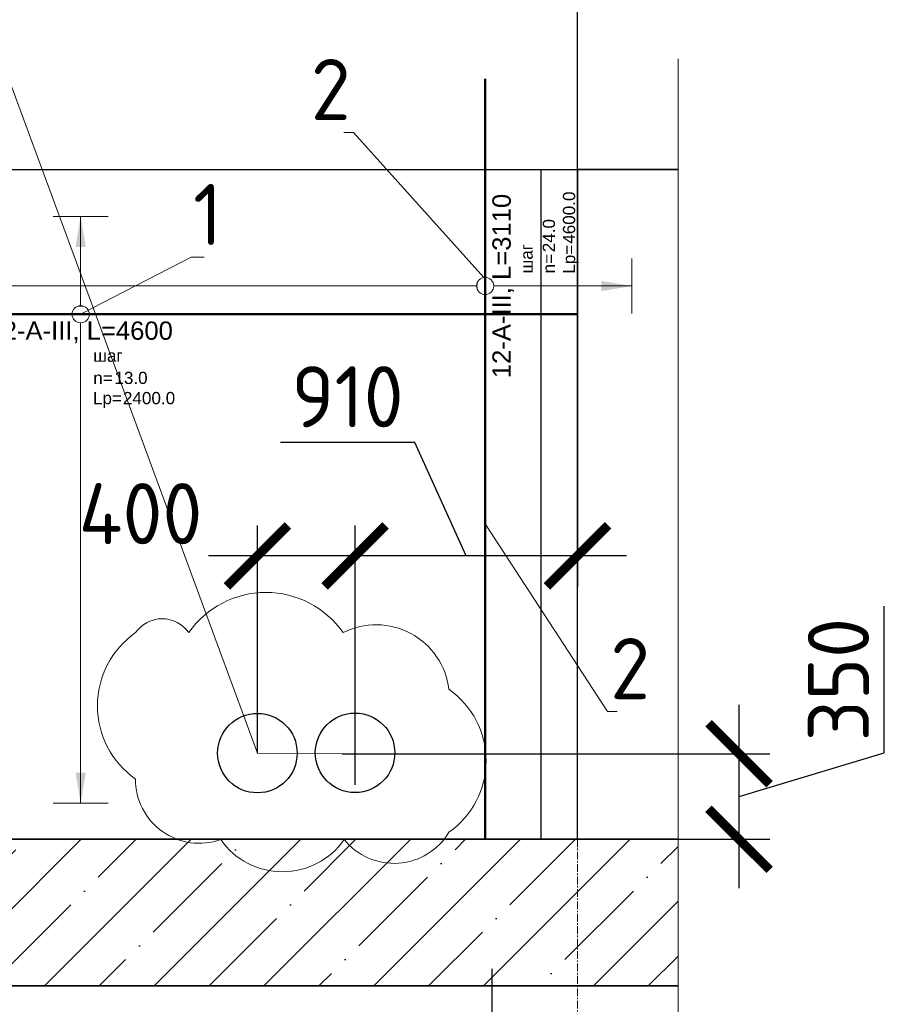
# Model space of a CAD drawing. Header units: millimetres. Extents: x 349531 to 1063351, y -131924 to 96186.
# Tile 123 of 228: x 596368 to 599904, y -26971 to -22943. Entities that reach past the tile are written whole.
import ezdxf
from ezdxf import colors
from ezdxf.entities.mleader import LeaderData, LeaderLine
from ezdxf.enums import TextEntityAlignment as Align
from ezdxf.math import Vec2, Vec3

# ---------------------------------------------------------------- set-up
doc = ezdxf.new("R2010")
doc.units = ezdxf.units.MM
doc.set_wipeout_variables(frame=1)
for name, pattern in [('______5', [1100, 800, -100, 100, -100]), ('________', [0]), ('осевая', [50.8, 31.75, -6.35, 6.35, -6.35])]:
    doc.linetypes.add(name, pattern=pattern)
for name, color, linetype, lineweight in [('Standard', 7, 'Continuous', 25), ('АрмСтер', 2, 'Continuous', 50), ('ВК_задание стр текст', 1, 'Continuous', 5), ('Оси', 40, '______5', 18), ('подоснова', 151, 'Continuous', 5), ('размер', 1, 'Continuous', 25), ('РАЗМЕРЫ', 1, 'Continuous', 9)]:
    doc.layers.add(name, color=color, linetype=linetype, lineweight=lineweight)
doc.layers.add('АрмСтер_атрибуты', color=2, linetype='Continuous', lineweight=0, plot=False)
doc.styles.add('GOST-2.304_Type-B', font='GOST_Common.ttf')
doc.styles.add('MGP-CS_GOST2304', font='isocpeur.ttf')
doc.styles.get("Standard").update_dxf_attribs({"font": 'arial.ttf'})
doc.styles.add('Аннотативный', font='arial.ttf')
doc.dimstyles.new('СПДС', dxfattribs={"dimscale": 100, "dimtxt": 2.5, "dimasz": 2.5, "dimexe": 1.25, "dimexo": 0, "dimtad": 1, "dimdec": 0, "dimtxsty": 'GOST-2.304_Type-B', "dimblk": 'ARCHTICK', "dimcen": 2.5, "dimdle": 2, "dimadec": 0, "dimazin": 2, "dimtfac": 0.75, "dimtdec": 0, "dimtmove": 1, "dimatfit": 3, "dimfxl": 1, "dimtolj": 1, "dimarcsym": 1})

# ---------------------------------------------------------------- blocks, each defined once
blk = doc.blocks.new('_ArchTick')
at = {"color": 0, "linetype": 'ByBlock', "const_width": 0.15}
blk.add_lwpolyline([(-0.5, -0.5), (0.5, 0.5)], dxfattribs=at)
blk = doc.blocks.new('*D1373')
at = {"layer": 'DEFPOINTS', "color": 0, "lineweight": 50, "transparency": 16777216}
for p in [(594699.8, -26826, -360), (598299.8, -26826, -360), (598299.8, -27375.5)]:
    blk.add_point(p, dxfattribs=at)
at = {"layer": 'РАЗМЕРЫ', "color": 0, "lineweight": -2, "transparency": 16777216}
for p, q in [((594699.8, -26826), (594699.8, -27500.5)), ((598299.8, -26826), (598299.8, -27500.5)), ((594499.8, -27375.5), (598499.8, -27375.5))]:
    blk.add_line(p, q, dxfattribs=at)
at = {"layer": 'РАЗМЕРЫ', "color": 0, "lineweight": -2, "transparency": 16777216, "xscale": 250, "yscale": 250, "zscale": 250, "rotation": 180}
blk.add_blockref('_ArchTick', (594699.8, -27375.5), dxfattribs=at)
at = {"layer": 'РАЗМЕРЫ', "color": 0, "lineweight": -2, "transparency": 16777216, "xscale": 250, "yscale": 250, "zscale": 250}
blk.add_blockref('_ArchTick', (598299.8, -27375.5), dxfattribs=at)
at = {"layer": 'РАЗМЕРЫ', "color": 0, "transparency": 16777216, "insert": (596499.8, -27188), "char_height": 250, "attachment_point": 5, "style": 'GOST-2.304_Type-B'}
blk.add_mtext('\\A1;18х200', dxfattribs=at)
blk = doc.blocks.new('*U1376')
at = {"layer": 'РАЗМЕРЫ'}
for p, q in [((112.5, 4000), (-112.5, 4000)), ((112.5, -600), (-112.5, -600))]:
    blk.add_line(p, q, dxfattribs=at)
at = {"layer": 'РАЗМЕРЫ', "ltscale": 15}
blk.add_line((0, -600), (0, 4000), dxfattribs=at)
at = {"layer": 'РАЗМЕРЫ'}
for points in [[(0, 4000), (20.9, 3874.8), (-20.9, 3874.8)], [(0, -600), (20.9, -474.8), (-20.9, -474.8)]]:
    blk.add_solid(points, dxfattribs=at)
at = {"layer": 'АрмСтер_атрибуты', "color": 215, "ltscale": 15, "style": 'Аннотативный'}
for s, p in [('шаг', (51.4, -194.2)), ('n=', (51.4, -285.1)), ('Lр=', (50.2, -367.8))]:
    blk.add_text(s, height=50, dxfattribs=at).set_placement(p)
at = {"layer": 'АрмСтер_атрибуты', "style": 'Аннотативный', "flags": 8}
blk.add_attdef('ПОЗ', (110, 29.6), '', height=75, dxfattribs=at)
at = {"layer": 'АрмСтер_атрибуты', "color": 215, "style": 'Аннотативный'}
for tag, p, flags in [('ШАГ', (190.9, -194.2), 10), ('КОЛ', (138, -285.1), 8), ('ШИРИНА', (172.9, -367.8), 8)]:
    blk.add_attdef(tag, p, '', height=50, dxfattribs=dict(at, flags=flags))
at = {"layer": 'АрмСтер_атрибуты', "flags": 9}
for tag, p in [('МАССА', (-3069.3, -410.5)), ('ОБОЗНАЧЕНИЕ', (-3069.3, -524.4))]:
    blk.add_attdef(tag, p, '', height=75, dxfattribs=at)
at = {"linetype": 'Continuous', "lineweight": 0}
blk.add_wipeout([(35, 0), (28.3, 20.6), (10.8, 33.3), (-10.8, 33.3), (-28.3, 20.6), (-35, 0), (-28.3, -20.6), (-10.8, -33.3), (10.8, -33.3), (28.3, -20.6)], dxfattribs=at)
at = {"color": 0, "linetype": 'ByBlock', "lineweight": -2, "ltscale": 100}
blk.add_line((-2263.2, 0), (846.8, 0), dxfattribs=at)
at = {"layer": 'РАЗМЕРЫ'}
blk.add_circle((0, 0), 35, dxfattribs=at)
at = {"layer": 'АрмСтер_атрибуты', "style": 'Аннотативный', "flags": 8}
blk.add_attdef('НАИМЕНОВАНИЕ', text='', height=75, dxfattribs=at).set_placement((0, -29.3), align=Align.TOP_CENTER)
blk = doc.blocks.new('_None')
blk = doc.blocks.new('*U1377')
at = {"layer": 'РАЗМЕРЫ'}
for p, q in [((112.5, 400), (-112.5, 400)), ((112.5, -2000), (-112.5, -2000))]:
    blk.add_line(p, q, dxfattribs=at)
at = {"layer": 'РАЗМЕРЫ', "ltscale": 15}
blk.add_line((0, -2000), (0, 400), dxfattribs=at)
at = {"layer": 'РАЗМЕРЫ'}
for points in [[(0, 400), (20.9, 274.8), (-20.9, 274.8)], [(0, -2000), (20.9, -1874.8), (-20.9, -1874.8)]]:
    blk.add_solid(points, dxfattribs=at)
at = {"layer": 'АрмСтер_атрибуты', "color": 215, "ltscale": 15, "style": 'Аннотативный'}
for s, p in [('шаг', (51.4, -194.2)), ('n=', (51.4, -285.1)), ('Lр=', (50.2, -367.8))]:
    blk.add_text(s, height=50, dxfattribs=at).set_placement(p)
at = {"layer": 'АрмСтер_атрибуты', "flags": 9}
for tag, p in [('МАССА', (-927.9, 4789.5)), ('ОБОЗНАЧЕНИЕ', (-927.9, 4675.6))]:
    blk.add_attdef(tag, p, '', height=75, dxfattribs=at)
at = {"layer": 'АрмСтер_атрибуты', "style": 'Аннотативный', "flags": 8}
blk.add_attdef('ПОЗ', (110, 29.6), '', height=75, dxfattribs=at)
at = {"layer": 'АрмСтер_атрибуты', "color": 215, "style": 'Аннотативный'}
for tag, p, flags in [('ШАГ', (190.9, -194.2), 10), ('КОЛ', (138, -285.1), 8), ('ШИРИНА', (172.9, -367.8), 8)]:
    blk.add_attdef(tag, p, '', height=50, dxfattribs=dict(at, flags=flags))
at = {"linetype": 'Continuous', "lineweight": 0}
blk.add_wipeout([(35, 0), (28.3, 20.6), (10.8, 33.3), (-10.8, 33.3), (-28.3, 20.6), (-35, 0), (-28.3, -20.6), (-10.8, -33.3), (10.8, -33.3), (28.3, -20.6)], dxfattribs=at)
at = {"color": 0, "linetype": 'ByBlock', "lineweight": -2, "ltscale": 100}
blk.add_line((-2566.8, 0), (2033.2, 0), dxfattribs=at)
at = {"layer": 'РАЗМЕРЫ'}
blk.add_circle((0, 0), 35, dxfattribs=at)
at = {"layer": 'АрмСтер_атрибуты', "style": 'Аннотативный', "flags": 8}
blk.add_attdef('НАИМЕНОВАНИЕ', text='', height=75, dxfattribs=at).set_placement((0, -29.3), align=Align.TOP_CENTER)
blk = doc.blocks.new('*D1776')
at = {"layer": 'DEFPOINTS', "color": 0, "transparency": 16777216}
for p in [(597686.7, -25946), (599310.6, -25946), (597795.9, -26296)]:
    blk.add_point(p, dxfattribs=at)
at = {"layer": 'РАЗМЕРЫ', "color": 0, "lineweight": -2, "transparency": 16777216}
for p, q in [((599904.4, -25942.8), (599904.4, -25342.8)), ((599310.6, -26496), (599310.6, -25746)), ((597686.7, -25946), (599435.6, -25946)), ((599310.6, -26121), (599904.4, -25942.8)), ((597795.9, -26296), (599435.6, -26296))]:
    blk.add_line(p, q, dxfattribs=at)
at = {"layer": 'РАЗМЕРЫ', "color": 0, "lineweight": -2, "transparency": 16777216, "xscale": 250, "yscale": 250, "zscale": 250}
for p, rotation in [((599310.6, -25946), 90), ((599310.6, -26296), 270)]:
    blk.add_blockref('_ArchTick', p, dxfattribs=dict(at, rotation=rotation))
at = {"layer": 'РАЗМЕРЫ', "color": 0, "transparency": 16777216, "insert": (599716.9, -25642.8), "char_height": 250, "attachment_point": 5, "rotation": 90, "style": 'GOST-2.304_Type-B'}
blk.add_mtext('\\A1;350', dxfattribs=at)
blk = doc.blocks.new('*D1777')
at = {"layer": 'DEFPOINTS', "color": 0, "transparency": 16777216}
for p in [(598649.9, -23556), (597739.9, -25136.8), (597739.9, -26073.2)]:
    blk.add_point(p, dxfattribs=at)
at = {"layer": 'РАЗМЕРЫ', "color": 0, "lineweight": -2, "transparency": 16777216}
for p, q in [((598649.9, -23556), (598649.9, -25261.8)), ((597984.3, -24673.2), (597434.3, -24673.2)), ((598194.9, -25136.8), (597984.3, -24673.2)), ((597739.9, -26073.2), (597739.9, -25011.8)), ((598849.9, -25136.8), (597539.9, -25136.8))]:
    blk.add_line(p, q, dxfattribs=at)
at = {"layer": 'РАЗМЕРЫ', "color": 0, "lineweight": -2, "transparency": 16777216, "xscale": 250, "yscale": 250, "zscale": 250, "rotation": 180}
blk.add_blockref('_ArchTick', (597739.9, -25136.8), dxfattribs=at)
at = {"layer": 'РАЗМЕРЫ', "color": 0, "lineweight": -2, "transparency": 16777216, "xscale": 250, "yscale": 250, "zscale": 250}
blk.add_blockref('_ArchTick', (598649.9, -25136.8), dxfattribs=at)
at = {"layer": 'РАЗМЕРЫ', "color": 0, "transparency": 16777216, "insert": (597709.3, -24485.7), "char_height": 250, "attachment_point": 5, "style": 'GOST-2.304_Type-B'}
blk.add_mtext('\\A1;910', dxfattribs=at)
blk = doc.blocks.new('*D1778')
at = {"layer": 'DEFPOINTS', "color": 0, "transparency": 16777216}
for p in [(597340.5, -25136.8), (597340.5, -25943.4), (597739.9, -26073.2)]:
    blk.add_point(p, dxfattribs=at)
at = {"layer": 'РАЗМЕРЫ', "color": 0, "lineweight": -2, "transparency": 16777216}
for p, q in [((597340.5, -25943.4), (597340.5, -25011.8)), ((597739.9, -26073.2), (597739.9, -25011.8)), ((597939.9, -25136.8), (597140.5, -25136.8))]:
    blk.add_line(p, q, dxfattribs=at)
at = {"layer": 'РАЗМЕРЫ', "color": 0, "lineweight": -2, "transparency": 16777216, "xscale": 250, "yscale": 250, "zscale": 250, "rotation": 180}
blk.add_blockref('_ArchTick', (597340.5, -25136.8), dxfattribs=at)
at = {"layer": 'РАЗМЕРЫ', "color": 0, "lineweight": -2, "transparency": 16777216, "xscale": 250, "yscale": 250, "zscale": 250}
blk.add_blockref('_ArchTick', (597739.9, -25136.8), dxfattribs=at)
at = {"layer": 'РАЗМЕРЫ', "color": 0, "transparency": 16777216, "insert": (596862.6, -24964), "char_height": 250, "attachment_point": 5, "style": 'GOST-2.304_Type-B'}
blk.add_mtext('\\A1;400', dxfattribs=at)

msp = doc.modelspace()

# ---------------------------------------------------------------- hatches: boundary and pattern name
at = {"layer": 'размер', "transparency": 33554648}
h = msp.add_hatch(dxfattribs=at)
h.set_pattern_fill('ANSI35', color=1, scale=50)
h.set_pattern_definition([(45, (56751.32, -2204.93), (-224.5064, 224.5064), []), (45, (56975.83, -2204.93), (-224.5064, 224.5064), [396.875, -79.375, 0, -79.375])])
h.paths.add_polyline_path([(599060.9, -26896), (599060.9, -26296), (594049.9, -26296), (594049.9, -26896)])

# ---------------------------------------------------------------- linework, layer by layer
at = {"color": 96, "linetype": 'Continuous', "lineweight": 30, "transparency": 33554687}
for p, q in [((598649.9, -26296), (598649.9, -23556)), ((598499.9, -23756), (598499.9, -26296))]:
    msp.add_line(p, q, dxfattribs=at)
at = {"color": 253, "linetype": 'Continuous', "lineweight": 30, "true_color": 0xa0a08c, "transparency": 33554687}
for p, q in [((599060.9, -26296), (594299.9, -26296)), ((594049.9, -26896), (599060.9, -26896))]:
    msp.add_line(p, q, dxfattribs=at)
at = {"color": 7, "linetype": '________', "lineweight": 30, "transparency": 33554687}
msp.add_line((598699.9, -26296), (598499.9, -26296), dxfattribs=at)
msp.add_line((598699.9, -26296), (598499.9, -26296), dxfattribs=at)
at = {"layer": 'Standard', "linetype": 'Continuous', "lineweight": 30, "transparency": 33554687}
for p, q in [((594299.9, -23556), (599060.9, -23556)), ((598499.9, -23556), (598499.9, -23756))]:
    msp.add_line(p, q, dxfattribs=at)
at = {"layer": 'Оси', "color": 16, "linetype": 'осевая', "lineweight": 0, "transparency": 33554687}
msp.add_line((598649.9, -21368.6), (598649.9, -30453.4), dxfattribs=at)
at = {"layer": 'размер'}
for p, q in [((598650.1, -23556, -160), (598650.1, -22313.7, -160)), ((599060.9, -23556, -160), (598650.1, -23556, -160))]:
    msp.add_line(p, q, dxfattribs=at)
msp.add_lwpolyline([(599060.9, -26896), (594049.9, -26896), (594049.9, -26296), (599060.9, -26296)], dxfattribs=at)
at = {"layer": 'РАЗМЕРЫ', "color": 1}
msp.add_line((599060.9, -27349.5), (599060.9, -23103.3), dxfattribs=at)

# ---------------------------------------------------------------- dimensions: what is measured, and where the dimension line sits
at = {"layer": 'РАЗМЕРЫ'}
dim = msp.add_linear_dim(base=(598299.8, -27375.5, -360), p1=(594699.8, -26826, -720), p2=(598299.8, -26826, -720), text='18х200', dimstyle='СПДС', dxfattribs=at)
dim.commit()
dim.dimension.update_dxf_attribs({"geometry": '*D1373', "text_midpoint": (596499.8, -27188, -360)})

# ---------------------------------------------------------------- next in the draw order: block references
at = {"layer": 'АрмСтер', "ltscale": 15}
ref = msp.add_blockref('*U1376', (598272.2, -24032.7), dxfattribs=dict(at, rotation=90))
ref.add_attrib('НАИМЕНОВАНИЕ', '12-A-III, L=3110', dxfattribs={"layer": 'АрмСтер_атрибуты', "height": 75, "rotation": 90, "style": 'Аннотативный', "flags": 8}).set_placement((598301.6, -24032.7), align=Align.TOP_CENTER)
ref.add_attrib('КОЛ', '24.0', (598557.3, -23894.7), dxfattribs={"layer": 'АрмСтер_атрибуты', "color": 215, "height": 50, "rotation": 90, "style": 'Аннотативный', "flags": 8})
ref.add_attrib('ШИРИНА', '4600.0', (598640, -23859.9), dxfattribs={"layer": 'АрмСтер_атрибуты', "color": 215, "height": 50, "rotation": 90, "style": 'Аннотативный', "flags": 8})

# ---------------------------------------------------------------- next in the draw order: leaders
at = {"layer": 'подоснова'}
ml = msp.add_multileader_mtext('Standard', dxfattribs=at)
ml.set_content('2', color=256, style='GOST-2.304_Type-B')
ml.set_leader_properties(color=256, linetype='ByLayer', lineweight=15)
ml.set_arrow_properties(name='NONE')
ml.build(insert=Vec2(0, 0))
ml.multileader.update_dxf_attribs({"text_left_attachment_type": 6, "text_right_attachment_type": 6, "dogleg_length": 10, "arrow_head_size": 18})
ctx = ml.context
ctx.base_point, ctx.char_height, ctx.arrow_head_size, ctx.landing_gap_size, ctx.plane_origin = Vec3(597558, -23404.2), 250, 18, 20, Vec3(596563.4, -21641.1)
ctx.left_attachment, ctx.right_attachment, ctx.text_align_type = 6, 6, 1
notes = []
notes.append((ctx, [(1, (1, 1, 0), (597733, -23404.2), (-1, 0), 10, [(0, [(598266, -23998.3)], 0, [])])]))
ctx.mtext.insert, ctx.mtext.width, ctx.mtext.alignment, ctx.mtext.flow_direction = Vec3(597640.5, -23104.2), 8.942, 2, 5
ml = msp.add_multileader_mtext('Standard', dxfattribs=at)
ml.set_content('2', color=256, style='GOST-2.304_Type-B')
ml.set_leader_properties(color=256, linetype='ByLayer', lineweight=15)
ml.set_arrow_properties(name='NONE')
ml.build(insert=Vec2(0, 0))
ml.multileader.update_dxf_attribs({"text_left_attachment_type": 6, "text_right_attachment_type": 6, "dogleg_length": 10, "arrow_head_size": 18})
ctx = ml.context
ctx.base_point, ctx.char_height, ctx.arrow_head_size, ctx.landing_gap_size, ctx.plane_origin = Vec3(598782.4, -25772.8), 250, 18, 20, Vec3(596759.7, -23700.7)
ctx.left_attachment, ctx.right_attachment, ctx.text_align_type = 6, 6, 1
notes.append((ctx, [(0, (1, 1, 0), (598772.4, -25772.8), (1, 0), 10, [(0, [(598272.2, -25006)], 0, [])])]))
ctx.mtext.insert, ctx.mtext.width, ctx.mtext.alignment, ctx.mtext.flow_direction = Vec3(598864.9, -25472.8), 8.942, 2, 5
for ctx, leaders in notes:
    for number, flags, end, landing, length, lines in leaders:
        leader = LeaderData()
        leader.index, (leader.has_last_leader_line, leader.has_dogleg_vector, leader.attachment_direction) = number, flags
        leader.last_leader_point, leader.dogleg_vector, leader.dogleg_length = Vec3(end), Vec3(landing), length
        for number, points, colour, breaks in lines:
            line = LeaderLine()
            line.index, line.vertices, line.color, line.breaks = number, Vec3.list(points), colors.encode_raw_color(colour), breaks
            leader.lines.append(line)
        ctx.leaders.append(leader)

# ---------------------------------------------------------------- next in the draw order: block references
at = {"layer": 'АрмСтер', "ltscale": 15}
ref = msp.add_blockref('*U1377', (596617.7, -24148.4), dxfattribs=at)
ref.add_attrib('НАИМЕНОВАНИЕ', '12-A-III, L=4600', dxfattribs={"layer": 'АрмСтер_атрибуты', "height": 75, "style": 'Аннотативный', "flags": 8}).set_placement((596617.7, -24177.8), align=Align.TOP_CENTER)
ref.add_attrib('КОЛ', '13.0', (596755.7, -24433.6), dxfattribs={"layer": 'АрмСтер_атрибуты', "color": 215, "height": 50, "style": 'Аннотативный', "flags": 8})
ref.add_attrib('ШИРИНА', '2400.0', (596790.6, -24516.2), dxfattribs={"layer": 'АрмСтер_атрибуты', "color": 215, "height": 50, "style": 'Аннотативный', "flags": 8})

# ---------------------------------------------------------------- next in the draw order: linework, layer by layer
at = {"layer": 'Standard', "linetype": 'Continuous', "lineweight": 30, "transparency": 33554687}
for centre in [(597340.5, -25943.4, -114.2), (597739.9, -25942.3, -114.2)]:
    msp.add_circle(centre, 162.5, dxfattribs=at)

# ---------------------------------------------------------------- next in the draw order: leaders
at = {"layer": 'подоснова'}
ml = msp.add_multileader_mtext('Standard', dxfattribs=at)
ml.set_content('1', color=256, style='GOST-2.304_Type-B')
ml.set_leader_properties(color=256, linetype='ByLayer', lineweight=15)
ml.set_arrow_properties(name='NONE')
ml.build(insert=Vec2(0, 0))
ml.multileader.update_dxf_attribs({"text_left_attachment_type": 6, "text_right_attachment_type": 6, "dogleg_length": 10, "arrow_head_size": 18})
ctx = ml.context
ctx.base_point, ctx.char_height, ctx.arrow_head_size, ctx.landing_gap_size, ctx.plane_origin = Vec3(597079.7, -23915.4, 720), 250, 18, 20, Vec3(596096.6, -22277.3, 720)
ctx.left_attachment, ctx.right_attachment, ctx.text_align_type = 6, 6, 1
notes = []
notes.append((ctx, [(0, (1, 1, 0), (597069.7, -23915.4, 720), (1, 0), 10, [(0, [(596617.7, -24148.4, 720)], 0, [])])]))
ctx.mtext.insert, ctx.mtext.width, ctx.mtext.alignment, ctx.mtext.flow_direction = Vec3(597137.2, -23615.4, 720), 22.898, 2, 5
for ctx, leaders in notes:
    for number, flags, end, landing, length, lines in leaders:
        leader = LeaderData()
        leader.index, (leader.has_last_leader_line, leader.has_dogleg_vector, leader.attachment_direction) = number, flags
        leader.last_leader_point, leader.dogleg_vector, leader.dogleg_length = Vec3(end), Vec3(landing), length
        for number, points, colour, breaks in lines:
            line = LeaderLine()
            line.index, line.vertices, line.color, line.breaks = number, Vec3.list(points), colors.encode_raw_color(colour), breaks
            leader.lines.append(line)
        ctx.leaders.append(leader)

# ---------------------------------------------------------------- next in the draw order: leaders
at = {"layer": 'ВК_задание стр текст'}
ml = msp.add_multileader_mtext('Standard', dxfattribs=at)
ml.set_content('{\\Fcs_gost2304|c204;\\Q15;\\W0.7;ст.гильза \\Fcs_gost2304|c0;%%C\\Fcs_gost2304|c204;325х7мм }', color=256, style='MGP-CS_GOST2304')
ml.set_leader_properties(color=256, linetype='ByLayer', lineweight=-1)
ml.set_arrow_properties(name='NONE')
ml.build(insert=Vec2(0, 0))
ml.multileader.update_dxf_attribs({"has_dogleg": 0, "text_left_attachment_type": 6, "text_right_attachment_type": 6, "dogleg_length": 0, "arrow_head_size": 400})
ctx = ml.context
ctx.base_point, ctx.char_height, ctx.arrow_head_size, ctx.landing_gap_size, ctx.plane_origin = Vec3(592541.5, -22184.2), 300, 400, 50, Vec3(592920.8, -9198.8)
ctx.left_attachment, ctx.right_attachment, ctx.text_align_type = 6, 6, 1
notes = []
notes.append((ctx, [(1, (1, 1, 0), (595953.6, -22184.2), (-1, 0), 0, [(1, [(597739.9, -25946), (597340.5, -25943.4), (597340.5, -25943.4)], 0, [])])]))
ctx.mtext.insert, ctx.mtext.alignment, ctx.mtext.flow_direction = Vec3(594247.6, -21824.2), 2, 5
ctx.mtext.has_bg_fill, ctx.mtext.bg_color, ctx.mtext.bg_scale_factor, ctx.mtext.bg_transparency, ctx.mtext.use_window_bg_color = 1, -1027028792, 1.5, 0, 1
for ctx, leaders in notes:
    for number, flags, end, landing, length, lines in leaders:
        leader = LeaderData()
        leader.index, (leader.has_last_leader_line, leader.has_dogleg_vector, leader.attachment_direction) = number, flags
        leader.last_leader_point, leader.dogleg_vector, leader.dogleg_length = Vec3(end), Vec3(landing), length
        for number, points, colour, breaks in lines:
            line = LeaderLine()
            line.index, line.vertices, line.color, line.breaks = number, Vec3.list(points), colors.encode_raw_color(colour), breaks
            leader.lines.append(line)
        ctx.leaders.append(leader)

# ---------------------------------------------------------------- next in the draw order: linework, layer by layer
at = {"layer": 'РАЗМЕРЫ', "color": 240, "true_color": 0xed1f24}
msp.add_lwpolyline([(596842.2, -25450.5, 0.520567), (596842.2, -26049.6, 0.520567), (597190.3, -26297.3, 0.520567), (597695.6, -26297.3, 0.520567), (598123.6, -26267.5, 0.520567), (598123.6, -25682.5, 0.520567), (597691, -25450.5, 0.520567), (597059.8, -25450.5, 0.520567)], format="xyb", close=True, dxfattribs=at)

# ---------------------------------------------------------------- next in the draw order: dimensions: what is measured, and where the dimension line sits
at = {"layer": 'РАЗМЕРЫ', "color": 1}
dim = msp.add_linear_dim(base=(597739.9, -25136.8), p1=(598649.9, -23556), p2=(597739.9, -26073.2), dimstyle='СПДС', dxfattribs=at)
dim.commit()
dim.dimension.update_dxf_attribs({"geometry": '*D1777', "text_midpoint": (597921.8, -24673.2), "dimtype": 160})
dim = msp.add_linear_dim(base=(597340.5, -25136.8), p1=(597739.9, -26073.2), p2=(597340.5, -25943.4), dimstyle='СПДС', override={"dimrnd": 5}, dxfattribs=at)
dim.commit()
dim.dimension.update_dxf_attribs({"geometry": '*D1778', "text_midpoint": (596862.6, -25151.5), "dimtype": 160})
dim = msp.add_linear_dim(base=(599310.6, -25946), p1=(597795.9, -26296), p2=(597686.7, -25946), angle=90, dimstyle='СПДС', dxfattribs=at)
dim.commit()
dim.dimension.update_dxf_attribs({"geometry": '*D1776', "text_midpoint": (599716.9, -25880.3)})

doc.saveas('drawing.dxf')
